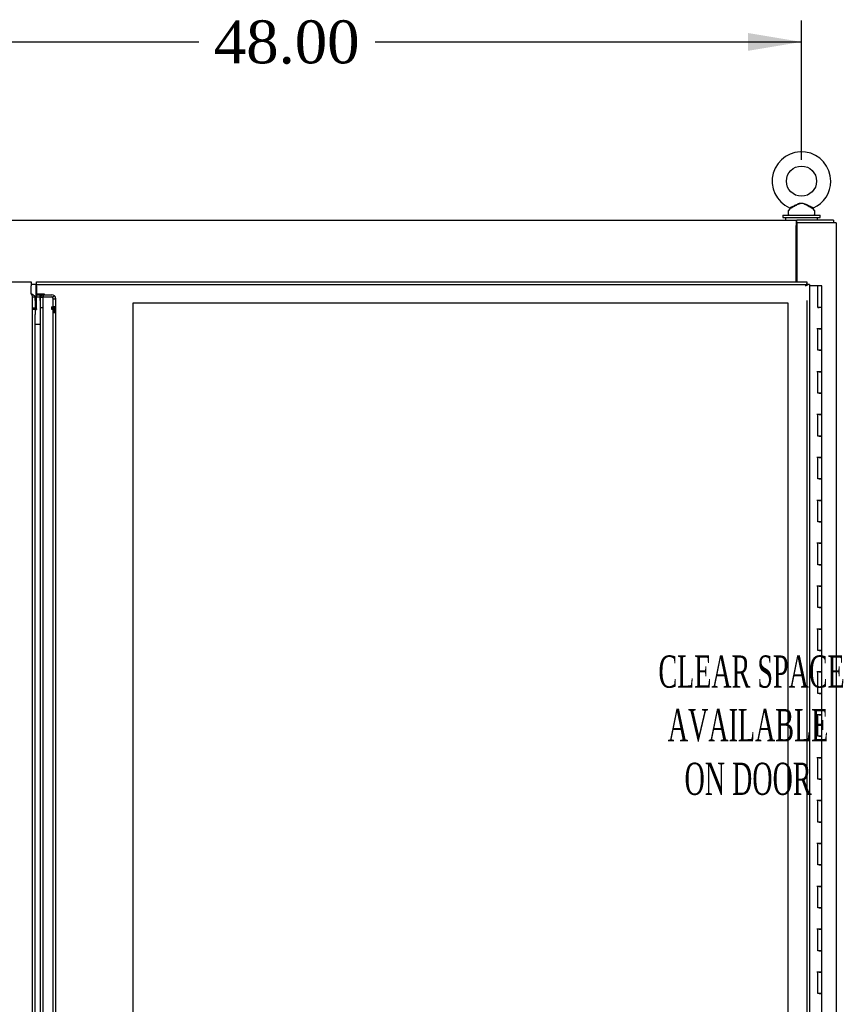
# Model space of a CAD drawing. Header units: inches. Extents: x 2 to 538, y -2 to 358.
# Tile 16 of 36: x 197 to 235, y 156 to 202. Entities that reach past the tile are written whole.
import ezdxf
from ezdxf.enums import TextEntityAlignment as Align
from ezdxf.lldxf.tags import DXFTag

# ---------------------------------------------------------------- set-up
doc = ezdxf.new("R2010")
doc.units = ezdxf.units.IN
doc.header["$MEASUREMENT"] = 0
for name, color, linetype in [('COM52825', 7, 'Continuous'), ('COM52834', 7, 'Continuous'), ('COM52847', 7, 'Continuous'), ('COM54578-80', 7, 'Continuous'), ('COM71126-1', 7, 'Continuous'), ('COM71131-1', 7, 'Continuous'), ('Default', 7, 'Continuous'), ('DV8_Default', 7, 'Continuous'), ('GSK11033', 7, 'Continuous'), ('NTS166905', 7, 'Continuous'), ('SCS00680', 7, 'Continuous'), ('WAF25362', 7, 'Continuous'), ('WAM254785', 7, 'Continuous')]:
    doc.layers.add(name, color=color, linetype=linetype)
doc.styles.add('SEACAD_Times_New_Roman', font='times.ttf')
tags = doc.linetypes.add('HIDDEN2', pattern=[0.1875, 0.125, -0.0625]).pattern_tags.tags
tags[6:7] = [DXFTag(74, 4), DXFTag(75, 0), DXFTag(340, '0'), DXFTag(46, 0.0), DXFTag(50, 0.0), DXFTag(44, 0.0), DXFTag(45, 0.0)]
tags[4:5] = [DXFTag(74, 4), DXFTag(75, 0), DXFTag(340, '0'), DXFTag(46, 0.0), DXFTag(50, 0.0), DXFTag(44, 0.0), DXFTag(45, 0.0)]
doc.dimstyles.new('HAMMOND_(STH_-_540x360)', dxfattribs={"dimtxt": 2, "dimasz": 2.5, "dimexe": 1, "dimexo": 1, "dimgap": 0.5, "dimtad": 0, "dimtih": 1, "dimtoh": 1, "dimzin": 0, "dimdsep": 46, "dimtxsty": 'SEACAD_Times_New_Roman', "dimblk1": '_SE_FILLED', "dimblk2": '_SE_FILLED', "dimsah": 1, "dimcen": 1, "dimadec": 0, "dimazin": 0, "dimtfac": 0.8, "dimtofl": 0, "dimtmove": 0, "dimatfit": 3, "dimfxl": 1, "dimtolj": 1, "dimtzin": 0, "dimarcsym": 0})

# ---------------------------------------------------------------- blocks, each defined once
blk = doc.blocks.new('SE7')
at = {"layer": 'COM52825', "color": 7, "linetype": 'Continuous'}
for p, q in [((197.896, 189.191), (197.896, 189.376)), ((197.896, 189.376), (233.836, 189.376)), ((197.896, 189.191), (197.896, 188.816)), ((233.776, 189.191), (233.777, 189.191)), ((233.776, 189.191), (233.776, 189.191)), ((233.777, 189.191), (233.776, 189.191)), ((233.777, 189.191), (233.837, 189.25)), ((233.777, 189.191), (233.777, 189.191)), ((233.836, 189.376), (233.836, 189.3)), ((233.836, 189.251), (233.836, 189.3)), ((233.837, 189.25), (233.886, 189.25)), ((233.961, 189.25), (233.886, 189.25)), ((233.961, 189.25), (233.961, 109.126)), ((197.896, 188.816), (198.271, 188.816)), ((198.086, 109.876), (198.086, 188.501))]:
    blk.add_line(p, q, dxfattribs=at)
at = {"layer": 'COM52825', "color": 7, "linetype": 'HIDDEN2'}
for p, q in [((197.896, 189.251), (233.836, 189.251)), ((198.086, 188.501), (198.086, 188.667)), ((198.086, 188.667), (198.211, 188.667)), ((198.211, 109.71), (198.211, 188.667)), ((233.836, 188.501), (233.836, 109.126)), ((198.211, 188.167), (198.086, 188.167))]:
    blk.add_line(p, q, dxfattribs=at)
at = {"layer": 'COM52825', "color": 7, "linetype": 'Continuous'}
for centre, start, end in [((235.099, 188.536), 148.8388, 153.6607), ((233.122, 190.513), 296.3393, 301.1612)]:
    blk.add_arc(centre, 1.476, start, end, dxfattribs=at)
blk.add_open_spline([(198.086, 188.667), (198.086, 188.679), (198.091, 188.691), (198.11, 188.716), (198.124, 188.729), (198.158, 188.753), (198.178, 188.766), (198.223, 188.791), (198.247, 188.803), (198.271, 188.816)], degree=3, knots=[0, 0, 0, 0, 0.25, 0.25, 0.5, 0.5, 0.75, 0.75, 1, 1, 1, 1], dxfattribs=at)
at = {"layer": 'COM52825', "color": 7, "linetype": 'HIDDEN2'}
blk.add_open_spline([(198.211, 188.667), (198.211, 188.679), (198.213, 188.691), (198.219, 188.716), (198.223, 188.729), (198.235, 188.753), (198.241, 188.766), (198.256, 188.791), (198.264, 188.803), (198.271, 188.816)], degree=3, knots=[0, 0, 0, 0, 0.25, 0.25, 0.5, 0.5, 0.75, 0.75, 1, 1, 1, 1], dxfattribs=at)
at = {"layer": 'COM52834', "color": 7, "linetype": 'Continuous'}
for p, q in [((233.336, 192.126), (233.366, 192.126)), ((233.366, 191.751), (233.336, 191.751))]:
    blk.add_line(p, q, dxfattribs=at)
at = {"layer": 'COM52847', "color": 7, "linetype": 'Continuous'}
for p, q in [((162.087, 189.376), (197.651, 189.376)), ((197.651, 189.376), (197.651, 189.191)), ((197.651, 188.817), (197.651, 189.191)), ((197.836, 110.519), (197.836, 187.858))]:
    blk.add_line(p, q, dxfattribs=at)
at = {"layer": 'COM52847', "color": 7, "linetype": 'HIDDEN2'}
for p, q in [((197.896, 188.77), (198.613, 188.77)), ((197.896, 188.77), (197.896, 188.682)), ((198.655, 188.669), (198.744, 188.732)), ((197.711, 109.709), (197.711, 188.668)), ((197.836, 188.668), (197.711, 188.668)), ((197.836, 188.501), (197.836, 188.668)), ((197.896, 188.122), (197.896, 188.682)), ((197.896, 188.682), (198.613, 188.682)), ((198.673, 188.212), (198.673, 188.587)), ((198.673, 188.587), (198.798, 188.587)), ((198.798, 188.212), (198.798, 188.587)), ((197.836, 188.155), (197.711, 188.155)), ((197.854, 188.08), (197.766, 188.08)), ((197.854, 188.08), (197.896, 188.08)), ((197.896, 188.122), (197.896, 188.08)), ((198.613, 188.122), (198.613, 188.211)), ((198.613, 188.08), (198.613, 188.122)), ((198.655, 188.08), (198.613, 188.08)), ((198.655, 188.11), (198.744, 188.173)), ((198.655, 188.08), (198.744, 188.08)), ((198.673, 187.992), (198.673, 188.212)), ((198.798, 188.212), (198.673, 188.212)), ((198.673, 188.102), (198.798, 188.102)), ((198.673, 188.049), (198.798, 188.049)), ((198.673, 187.939), (198.673, 187.992)), ((198.798, 187.992), (198.673, 187.992)), ((198.673, 110.437), (198.673, 187.939)), ((198.798, 187.939), (198.673, 187.939)), ((198.798, 187.992), (198.798, 188.212)), ((198.798, 187.939), (198.798, 187.992)), ((198.798, 110.437), (198.798, 187.939))]:
    blk.add_line(p, q, dxfattribs=at)
for centre, radius, start, end in [((198.569, 188.584), 0.229, 0.6656, 40.2685), ((198.467, 188.586), 0.206, 0.1538, 23.8456), ((198.017, 188.158), 0.18, 181.0155, 205.5299)]:
    blk.add_arc(centre, radius, start, end, dxfattribs=at)
for centre, major_axis in [((198.613, 188.639), (0.185, 0)), ((198.613, 188.639), (0.06, 0)), ((198.613, 188.08), (0.185, 0)), ((198.613, 188.08), (0.06, 0))]:
    blk.add_ellipse(centre, major_axis=major_axis, ratio=0.707107, start_param=0.785398, end_param=1.570796, dxfattribs=at)
for points, knots in [([(197.711, 188.668), (197.711, 188.68), (197.71, 188.692), (197.704, 188.717), (197.699, 188.73), (197.688, 188.754), (197.682, 188.767), (197.667, 188.792), (197.659, 188.804), (197.651, 188.817)], [0, 0, 0, 0, 0.25, 0.25, 0.5, 0.5, 0.75, 0.75, 1, 1, 1, 1]), ([(197.766, 188.08), (197.749, 188.092), (197.735, 188.105), (197.716, 188.13), (197.711, 188.142), (197.711, 188.155)], [0, 0, 0, 0, 0.5, 0.5, 1, 1, 1, 1]), ([(198.744, 188.173), (198.761, 188.164), (198.775, 188.153), (198.793, 188.129), (198.798, 188.115), (198.798, 188.102)], [0, 0, 0, 0, 0.5, 0.5, 1, 1, 1, 1]), ([(198.798, 188.049), (198.798, 188.054), (198.793, 188.059), (198.775, 188.07), (198.761, 188.075), (198.744, 188.08)], [0, 0, 0, 0, 0.5, 0.5, 1, 1, 1, 1])]:
    blk.add_open_spline(points, degree=3, knots=knots, dxfattribs=at)
at = {"layer": 'COM52847', "color": 7, "linetype": 'Continuous'}
blk.add_open_spline([(197.836, 188.668), (197.836, 188.68), (197.832, 188.692), (197.813, 188.717), (197.799, 188.73), (197.765, 188.754), (197.745, 188.767), (197.7, 188.792), (197.676, 188.804), (197.651, 188.817)], degree=3, knots=[0, 0, 0, 0, 0.25, 0.25, 0.5, 0.5, 0.75, 0.75, 1, 1, 1, 1], dxfattribs=at)
at = {"layer": 'COM54578-80', "color": 7, "linetype": 'Continuous'}
for p, q in [((234.349, 189.188), (233.961, 189.188)), ((234.349, 188.188), (234.349, 189.188)), ((234.533, 189.188), (234.349, 189.188)), ((234.533, 188.188), (234.533, 189.188)), ((234.349, 188.188), (234.416, 188.188)), ((234.533, 188.188), (234.349, 188.188)), ((234.366, 188.188), (234.366, 188.188)), ((234.533, 188.188), (234.416, 188.188)), ((234.466, 188.188), (234.466, 188.188)), ((234.533, 187.187), (234.533, 188.188)), ((234.533, 187.188), (234.299, 187.188)), ((234.416, 187.187), (234.349, 187.187)), ((234.349, 186.188), (234.349, 187.187)), ((234.416, 187.187), (234.533, 187.187)), ((234.533, 186.188), (234.533, 187.188)), ((234.416, 186.188), (234.349, 186.188)), ((234.416, 186.188), (234.533, 186.188)), ((234.533, 186.188), (234.416, 186.188)), ((234.533, 185.187), (234.533, 186.188)), ((234.533, 185.188), (234.299, 185.188)), ((234.416, 185.187), (234.349, 185.187)), ((234.349, 184.188), (234.349, 185.187)), ((234.416, 185.187), (234.533, 185.187)), ((234.533, 184.188), (234.533, 185.188)), ((234.416, 184.188), (234.349, 184.188)), ((234.416, 184.188), (234.533, 184.188)), ((234.533, 184.188), (234.416, 184.188)), ((234.533, 183.187), (234.533, 184.188)), ((234.533, 183.188), (234.299, 183.188)), ((234.416, 183.187), (234.349, 183.187)), ((234.349, 182.188), (234.349, 183.187)), ((234.416, 183.187), (234.533, 183.187)), ((234.533, 182.188), (234.533, 183.188)), ((234.416, 182.188), (234.349, 182.188)), ((234.416, 182.188), (234.533, 182.188)), ((234.533, 182.188), (234.416, 182.188)), ((234.533, 181.187), (234.533, 182.188)), ((234.533, 181.188), (234.299, 181.188)), ((234.416, 181.187), (234.349, 181.187)), ((234.349, 180.188), (234.349, 181.187)), ((234.416, 181.187), (234.533, 181.187)), ((234.533, 180.188), (234.533, 181.188)), ((234.416, 180.188), (234.349, 180.188)), ((234.416, 180.188), (234.533, 180.188)), ((234.533, 180.188), (234.416, 180.188)), ((234.533, 179.187), (234.533, 180.188)), ((234.533, 179.188), (234.299, 179.188)), ((234.416, 179.187), (234.349, 179.187)), ((234.349, 178.188), (234.349, 179.187)), ((234.416, 179.187), (234.533, 179.187)), ((234.533, 178.188), (234.533, 179.188)), ((234.416, 178.188), (234.349, 178.188)), ((234.416, 178.188), (234.533, 178.188)), ((234.533, 178.188), (234.416, 178.188)), ((234.533, 177.187), (234.533, 178.188)), ((234.533, 177.188), (234.299, 177.188)), ((234.416, 177.187), (234.349, 177.187)), ((234.349, 176.188), (234.349, 177.187)), ((234.416, 177.187), (234.533, 177.187)), ((234.533, 176.188), (234.533, 177.188)), ((234.416, 176.188), (234.349, 176.188)), ((234.416, 176.188), (234.533, 176.188)), ((234.533, 176.188), (234.416, 176.188)), ((234.533, 175.187), (234.533, 176.188)), ((234.533, 175.188), (234.299, 175.188)), ((234.416, 175.187), (234.349, 175.187)), ((234.349, 174.188), (234.349, 175.187)), ((234.416, 175.187), (234.533, 175.187)), ((234.533, 174.188), (234.533, 175.188)), ((234.416, 174.188), (234.349, 174.188)), ((234.416, 174.188), (234.533, 174.188)), ((234.533, 174.188), (234.416, 174.188)), ((234.533, 173.187), (234.533, 174.188)), ((234.533, 173.188), (234.299, 173.188)), ((234.416, 173.187), (234.349, 173.187)), ((234.349, 172.188), (234.349, 173.187)), ((234.416, 173.187), (234.533, 173.187)), ((234.533, 172.188), (234.533, 173.188)), ((234.416, 172.188), (234.349, 172.188)), ((234.416, 172.188), (234.533, 172.188)), ((234.533, 172.188), (234.416, 172.188)), ((234.533, 171.187), (234.533, 172.188)), ((234.533, 171.188), (234.299, 171.188)), ((234.416, 171.187), (234.349, 171.187)), ((234.349, 170.188), (234.349, 171.187)), ((234.416, 171.187), (234.533, 171.187)), ((234.533, 170.188), (234.533, 171.188)), ((234.416, 170.188), (234.349, 170.188)), ((234.416, 170.188), (234.533, 170.188)), ((234.533, 170.188), (234.416, 170.188)), ((234.533, 169.187), (234.533, 170.188)), ((234.533, 169.188), (234.299, 169.188)), ((234.416, 169.187), (234.349, 169.187)), ((234.349, 168.188), (234.349, 169.187)), ((234.416, 169.187), (234.533, 169.187)), ((234.533, 168.188), (234.533, 169.188)), ((234.416, 168.188), (234.349, 168.188)), ((234.416, 168.188), (234.533, 168.188)), ((234.533, 168.188), (234.416, 168.188)), ((234.533, 167.187), (234.533, 168.188)), ((234.533, 167.188), (234.299, 167.188)), ((234.416, 167.187), (234.349, 167.187)), ((234.349, 166.188), (234.349, 167.187)), ((234.416, 167.187), (234.533, 167.187)), ((234.533, 166.188), (234.533, 167.188)), ((234.416, 166.188), (234.349, 166.188)), ((234.416, 166.188), (234.533, 166.188)), ((234.533, 166.188), (234.416, 166.188)), ((234.533, 165.187), (234.533, 166.188)), ((234.533, 165.188), (234.299, 165.188)), ((234.416, 165.187), (234.349, 165.187)), ((234.349, 164.188), (234.349, 165.187)), ((234.416, 165.187), (234.533, 165.187)), ((234.533, 164.188), (234.533, 165.188)), ((234.416, 164.188), (234.349, 164.188)), ((234.416, 164.188), (234.533, 164.188)), ((234.533, 164.188), (234.416, 164.188)), ((234.533, 163.187), (234.533, 164.188)), ((234.533, 163.188), (234.299, 163.188)), ((234.416, 163.187), (234.349, 163.187)), ((234.349, 162.188), (234.349, 163.187)), ((234.416, 163.187), (234.533, 163.187)), ((234.533, 162.188), (234.533, 163.188)), ((234.416, 162.188), (234.349, 162.188)), ((234.416, 162.188), (234.533, 162.188)), ((234.533, 162.188), (234.416, 162.188)), ((234.533, 161.187), (234.533, 162.188)), ((234.533, 161.188), (234.299, 161.188)), ((234.416, 161.187), (234.349, 161.187)), ((234.349, 160.188), (234.349, 161.187)), ((234.416, 161.187), (234.533, 161.187)), ((234.533, 160.188), (234.533, 161.188)), ((234.416, 160.188), (234.349, 160.188)), ((234.416, 160.188), (234.533, 160.188)), ((234.533, 160.188), (234.416, 160.188)), ((234.533, 159.187), (234.533, 160.188)), ((234.533, 159.188), (234.299, 159.188)), ((234.416, 159.187), (234.349, 159.187)), ((234.349, 158.188), (234.349, 159.187)), ((234.416, 159.187), (234.533, 159.187)), ((234.533, 158.188), (234.533, 159.188)), ((234.416, 158.188), (234.349, 158.188)), ((234.416, 158.188), (234.533, 158.188)), ((234.533, 158.188), (234.416, 158.188)), ((234.533, 157.187), (234.533, 158.188)), ((234.533, 157.188), (234.299, 157.188)), ((234.416, 157.187), (234.349, 157.187)), ((234.349, 156.188), (234.349, 157.187)), ((234.416, 157.187), (234.533, 157.187)), ((234.533, 156.188), (234.533, 157.188)), ((234.416, 156.188), (234.349, 156.188)), ((234.416, 156.188), (234.533, 156.188)), ((234.533, 156.188), (234.416, 156.188)), ((234.533, 155.187), (234.533, 156.188))]:
    blk.add_line(p, q, dxfattribs=at)
at = {"layer": 'COM71126-1', "color": 7, "linetype": 'Continuous'}
for p, q in [((234.961, 192.126), (233.366, 192.126)), ((233.366, 192.126), (233.366, 189.376)), ((235.211, 192.126), (234.961, 192.126)), ((235.211, 192.126), (235.211, 106.251))]:
    blk.add_line(p, q, dxfattribs=at)
at = {"layer": 'COM71131-1', "color": 7, "linetype": 'Continuous'}
for p, q in [((160.649, 192.251), (233.336, 192.251)), ((233.336, 192.251), (233.366, 192.251)), ((233.336, 192.251), (233.336, 192.001)), ((233.336, 189.376), (233.336, 192.001)), ((235.086, 192.251), (233.366, 192.251)), ((233.366, 192.126), (233.366, 192.251)), ((235.086, 192.251), (235.086, 192.126))]:
    blk.add_line(p, q, dxfattribs=at)
at = {"layer": 'DV8_Default', "color": 7, "linetype": 'HIDDEN2'}
for p, q in [((202.396, 188.376), (202.396, 150.688)), ((232.961, 188.376), (202.396, 188.376)), ((232.961, 110.001), (232.961, 188.376))]:
    blk.add_line(p, q, dxfattribs=at)
at = {"layer": 'GSK11033', "color": 7, "linetype": 'Continuous'}
for p, q in [((197.868, 189.251), (197.651, 189.251)), ((197.896, 189.251), (197.836, 189.251)), ((197.836, 189.251), (197.836, 189.251)), ((197.868, 189.251), (197.868, 188.501)), ((198.055, 188.816), (198.055, 188.501)), ((197.836, 188.501), (197.836, 187.905)), ((197.836, 187.905), (197.836, 187.858)), ((197.836, 187.397), (198.086, 187.397))]:
    blk.add_line(p, q, dxfattribs=at)
at = {"layer": 'NTS166905', "color": 7, "linetype": 'Continuous'}
blk.add_line((233.336, 191.206), (233.366, 191.206), dxfattribs=at)
at = {"layer": 'SCS00680', "color": 7, "linetype": 'Continuous'}
for p, q in [((232.961, 192.664), (232.961, 192.545)), ((233.041, 192.782), (232.975, 192.702)), ((234.198, 192.702), (234.133, 192.781)), ((234.211, 192.545), (234.211, 192.664)), ((233.336, 190.669), (233.366, 190.669)), ((233.336, 190.609), (233.366, 190.609))]:
    blk.add_line(p, q, dxfattribs=at)
blk.add_circle((233.586, 194.074), 0.704, dxfattribs=at)
for centre, radius, start, end in [((233.586, 194.074), 1.367, 0, 245.9964), ((233.586, 194.074), 1.367, 294.0097, 0), ((233.021, 192.664), 0.06, 140.3214, 180), ((233.021, 192.545), 0.06, 180, 270), ((234.157, 192.798), 0.03, 62.2972, 242.1084), ((234.151, 192.545), 0.06, 270, 0), ((234.151, 192.664), 0.06, 0, 39.6786)]:
    blk.add_arc(centre, radius, start, end, dxfattribs=at)
for points, knots in [([(233.028, 192.826), (233.028, 192.826), (233.028, 192.826), (233.031, 192.827), (233.056, 192.839), (233.134, 192.878), (233.184, 192.903), (233.292, 192.956), (233.35, 192.984), (233.469, 193.032), (233.532, 193.052), (233.629, 193.048), (233.661, 193.042), (233.722, 193.024), (233.753, 193.013), (233.841, 192.975), (233.898, 192.947), (234.005, 192.895), (234.054, 192.87), (234.124, 192.836), (234.145, 192.826), (234.144, 192.826)], [0.4339957, 0.4339957, 0.4339957, 0.4339957, 0.4375, 0.4375, 0.5, 0.5, 0.5625, 0.5625, 0.625, 0.625, 0.6875, 0.6875, 0.71875, 0.71875, 0.75, 0.75, 0.8125, 0.8125, 0.875, 0.875, 0.9345213, 0.9345213, 0.9345213, 0.9345213]), ([(234.134, 192.779), (234.134, 192.779), (234.116, 192.789), (234.051, 192.824), (234.004, 192.85), (233.927, 192.893), (233.899, 192.909), (233.844, 192.939), (233.816, 192.954), (233.759, 192.983), (233.729, 192.997), (233.668, 193.02), (233.636, 193.029), (233.572, 193.033), (233.539, 193.029), (233.476, 193.011), (233.447, 192.998), (233.358, 192.956), (233.303, 192.925), (233.197, 192.866), (233.147, 192.838), (233.07, 192.796), (233.044, 192.782), (233.039, 192.779), (233.039, 192.779), (233.039, 192.779)], [0.0683017, 0.0683017, 0.0683017, 0.0683017, 0.125, 0.125, 0.1875, 0.1875, 0.21875, 0.21875, 0.25, 0.25, 0.28125, 0.28125, 0.3125, 0.3125, 0.34375, 0.34375, 0.375, 0.375, 0.4375, 0.4375, 0.5, 0.5, 0.5625, 0.5625, 0.5685641, 0.5685641, 0.5685641, 0.5685641])]:
    blk.add_open_spline(points, degree=3, knots=knots, dxfattribs=at)
at = {"layer": 'WAF25362', "color": 7, "linetype": 'Continuous'}
for p, q in [((232.711, 192.485), (234.461, 192.485)), ((232.711, 192.485), (232.711, 192.376)), ((234.461, 192.376), (234.461, 192.485)), ((232.711, 192.376), (234.461, 192.376))]:
    blk.add_line(p, q, dxfattribs=at)
at = {"layer": 'WAM254785', "color": 7, "linetype": 'Continuous'}
for p, q in [((232.836, 192.376), (232.836, 192.251)), ((234.336, 192.251), (234.336, 192.376))]:
    blk.add_line(p, q, dxfattribs=at)
at = {"layer": 'DV8_Default', "insert": (231.094, 171.956), "char_height": 1.5, "width": 14.8987, "attachment_point": 2}
blk.add_mtext('{\\fTimes New Roman|b0||i0||c0|p34;\\C7;\\H1.5;\\W0.5776;^I}{\\fTimes New Roman|b0||i0||c0|p34;\\C7;\\H1.5;\\W0.5776;CLEAR SPACE\\P}{\\fTimes New Roman|b0||i0||c0|p34;\\C7;\\H1.5;\\W0.5776;AVAILABLE \\P}{\\fTimes New Roman|b0||i0||c0|p34;\\C7;\\H1.5;\\W0.5776;ON DOOR^I}', dxfattribs=at)
blk = doc.blocks.new('DMBLK3524')
at = {"layer": 'Default', "linetype": 'Continuous'}
for points in [[(188.086, 200.983), (185.586, 200.566), (188.086, 200.15)], [(231.086, 200.983), (231.086, 200.15), (233.586, 200.566)]]:
    blk.add_hatch(color=7, dxfattribs=at).paths.add_polyline_path(points)
at = {"layer": 'Default', "color": 7, "linetype": 'Continuous'}
for p, q in [((185.586, 195.074), (185.586, 201.566)), ((233.586, 195.074), (233.586, 201.566)), ((185.586, 200.566), (205.474, 200.566)), ((213.699, 200.566), (233.586, 200.566))]:
    blk.add_line(p, q, dxfattribs=at)
at = {"layer": 'Default', "color": 7, "linetype": 'Continuous', "style": 'SEACAD_Times_New_Roman'}
blk.add_text('48.00', height=2, dxfattribs=at).set_placement((206.174, 201.566), align=Align.TOP_LEFT)
blk = doc.blocks.new('_SE_FILLED')
at = {"color": 0}
blk.add_line((0, 0), (-1, 0), dxfattribs=at)
blk.add_solid([(0, 0), (-1, -0.1665), (-1, 0.1665), (0, 0)], dxfattribs=at)

msp = doc.modelspace()

# ---------------------------------------------------------------- block references
at = {"layer": 'Default'}
msp.add_blockref('SE7', (0, 0), dxfattribs=at)

# ---------------------------------------------------------------- dimensions: what is measured, and where the dimension line sits
at = {"layer": 'Default', "color": 7, "linetype": 'Continuous'}
dim = msp.add_linear_dim(base=(185.586, 200.566), p1=(185.586, 194.074), p2=(233.586, 194.074), angle=0, text='\\A1;<>', dimstyle='HAMMOND_(STH_-_540x360)', dxfattribs=at)
dim.commit()
dim.dimension.update_dxf_attribs({"geometry": 'DMBLK3524', "text_midpoint": (209.586, 200.566), "dimtype": 161})

doc.saveas('drawing.dxf')
